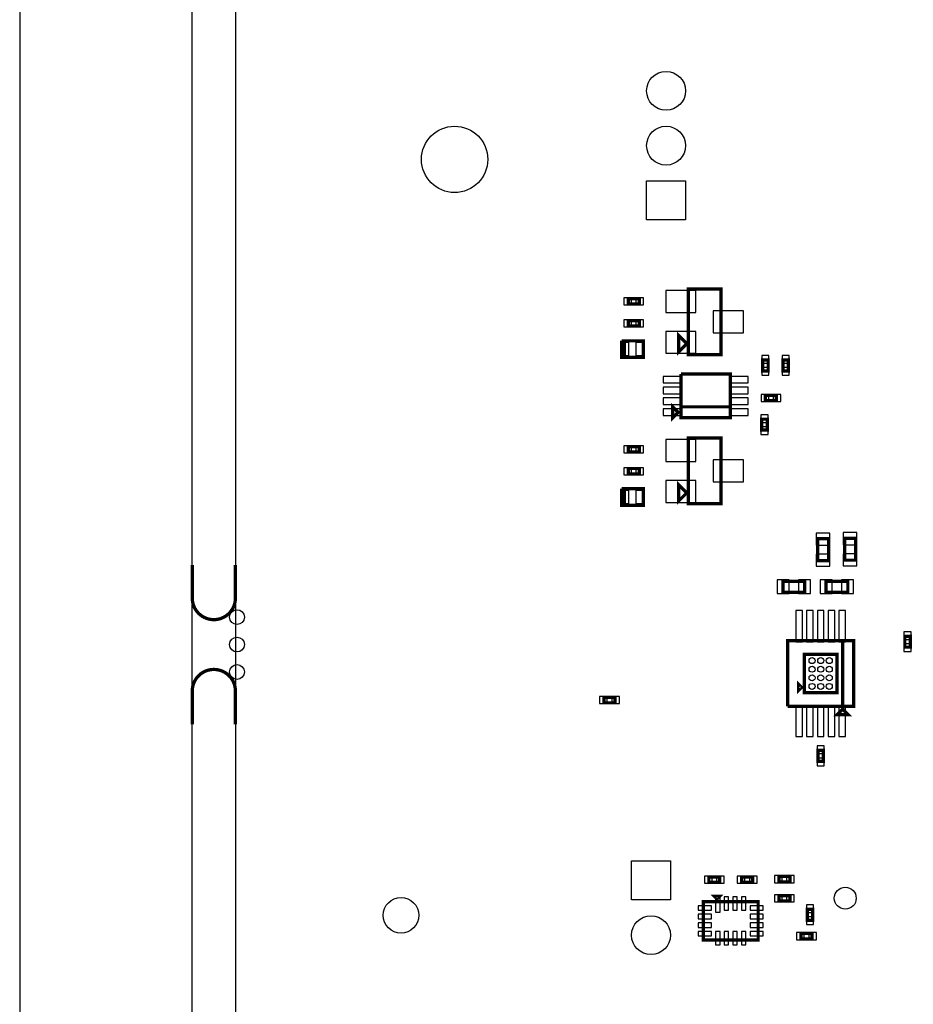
# Model space of a CAD drawing. Extents: x -394 to 5394, y -3 to 7808.
# Tile 3 of 10: x -394 to 1237, y 2071 to 3867. Entities that reach past the tile are written whole.
import ezdxf

# ---------------------------------------------------------------- set-up
doc = ezdxf.new("R2010")
doc.units = 0
for name, color, linetype in [('BG_OUTLINE', 95, 'CONTINUOUS'), ('PG_ASSEMBLY_BOTTOM', 52, 'CONTINUOUS'), ('PIN_BOTTOM', 1, 'CONTINUOUS')]:
    doc.layers.add(name, color=color, linetype=linetype)

msp = doc.modelspace()

# ---------------------------------------------------------------- linework, layer by layer
at = {"layer": 'BG_OUTLINE'}
msp.add_lwpolyline([(-78.74, 7400), (-393.7, 7400), (-393.7, 0), (-78.74, 0), (-78.74, 7400)], dxfattribs=at)
msp.add_lwpolyline([(5000, 0), (5000, 7400), (0, 7400), (0, 0)], close=True, dxfattribs=at)
at = {"layer": 'BG_OUTLINE', "const_width": 6}
for points in [[(-78.74, 2872.67), (-78.74, 2812.04, 0.414214), (-39.37, 2772.67, 0.414214), (0, 2812.04), (0, 2872.67)], [(-78.74, 2581.81), (-78.74, 2642.44, -0.414214), (-39.37, 2681.81, -0.414214), (0, 2642.44), (0, 2581.81)]]:
    msp.add_lwpolyline(points, format="xyb", dxfattribs=at)
at = {"layer": 'PG_ASSEMBLY_BOTTOM', "const_width": 6}
for points in [[(826.35, 3256.06), (826.35, 3376.06), (886.35, 3376.06), (886.35, 3256.06), (826.35, 3256.06)], [(717.06, 3358.46), (737.06, 3358.46), (737.06, 3348.46), (717.06, 3348.46), (717.06, 3358.46)], [(717.06, 3318.46), (737.06, 3318.46), (737.06, 3308.46), (717.06, 3308.46), (717.06, 3318.46)], [(823.85, 3276.06), (808.85, 3261.06), (808.85, 3291.06), (823.85, 3276.06)], [(704.69, 3281.46), (744.69, 3281.46), (744.69, 3251.46), (709.69, 3251.46), (709.69, 3281.46)], [(709.69, 3281.46), (709.69, 3251.46), (704.69, 3251.46), (704.69, 3281.46)], [(962.29, 3226.56), (962.29, 3246.56), (972.29, 3246.56), (972.29, 3226.56), (962.29, 3226.56)], [(999.13, 3226.56), (999.13, 3246.56), (1009.13, 3246.56), (1009.13, 3226.56), (999.13, 3226.56)], [(903.03, 3161.01), (813.03, 3161.01), (813.03, 3221.01)], [(813.03, 3221.01), (903.03, 3221.01), (903.03, 3141.01), (813.03, 3141.01), (813.03, 3161.01), (903.03, 3161.01)], [(987.33, 3172.17), (967.33, 3172.17), (967.33, 3182.17), (987.33, 3182.17), (987.33, 3172.17)], [(808.03, 3151.01), (798.03, 3141.01), (798.03, 3161.01), (808.03, 3151.01)], [(960.58, 3118.5), (960.58, 3138.5), (970.58, 3138.5), (970.58, 3118.5), (960.58, 3118.5)], [(717.06, 3088.46), (737.06, 3088.46), (737.06, 3078.46), (717.06, 3078.46), (717.06, 3088.46)], [(826.35, 2984.06), (826.35, 3104.06), (886.35, 3104.06), (886.35, 2984.06), (826.35, 2984.06)], [(717.06, 3048.46), (737.06, 3048.46), (737.06, 3038.46), (717.06, 3038.46), (717.06, 3048.46)], [(823.85, 3004.06), (808.85, 2989.06), (808.85, 3019.06), (823.85, 3004.06)], [(704.69, 3011.46), (744.69, 3011.46), (744.69, 2981.46), (709.69, 2981.46), (709.69, 3011.46)], [(709.69, 3011.46), (709.69, 2981.46), (704.69, 2981.46), (704.69, 3011.46)], [(1062.63, 2880.33), (1062.63, 2920.33), (1082.63, 2920.33), (1082.63, 2880.33), (1062.63, 2880.33)], [(1111.93, 2881.18), (1111.93, 2921.18), (1131.93, 2921.18), (1131.93, 2881.18), (1111.93, 2881.18)], [(999.15, 2842.7), (1039.15, 2842.7), (1039.15, 2822.7), (999.15, 2822.7), (999.15, 2842.7)], [(1117.68, 2822.7), (1077.68, 2822.7), (1077.68, 2842.7), (1117.68, 2842.7), (1117.68, 2822.7)], [(1008.15, 2614.37), (1008.15, 2734.37), (1128.15, 2734.37), (1128.15, 2614.37), (1108.15, 2614.37), (1108.15, 2734.37)], [(1108.15, 2734.37), (1108.15, 2614.37), (1008.15, 2614.37)], [(1231.7, 2742.45), (1231.7, 2722.45), (1221.7, 2722.45), (1221.7, 2742.45), (1231.7, 2742.45)], [(1038.15, 2709.37), (1098.15, 2709.37), (1098.15, 2639.37), (1038.15, 2639.37), (1038.15, 2709.37)], [(1033.15, 2649.37), (1028.15, 2644.37), (1028.15, 2654.37), (1033.15, 2649.37)], [(692.75, 2620.9), (672.75, 2620.9), (672.75, 2630.9), (692.75, 2630.9), (692.75, 2620.9)], [(1118.15, 2599.37), (1098.15, 2599.37), (1108.15, 2609.37), (1118.15, 2599.37)], [(1073.15, 2534.1), (1073.15, 2514.1), (1063.15, 2514.1), (1063.15, 2534.1), (1073.15, 2534.1)], [(864.04, 2303.08), (884.04, 2303.08), (884.04, 2293.08), (864.04, 2293.08), (864.04, 2303.08)], [(944.04, 2293.08), (924.04, 2293.08), (924.04, 2303.08), (944.04, 2303.08), (944.04, 2293.08)], [(992.04, 2304.08), (1012.04, 2304.08), (1012.04, 2294.08), (992.04, 2294.08), (992.04, 2304.08)], [(874.04, 2268.06), (884.04, 2268.06), (879.04, 2263.06), (874.04, 2268.06)], [(1012.04, 2259.08), (992.04, 2259.08), (992.04, 2269.08), (1012.04, 2269.08), (1012.04, 2259.08)], [(954.04, 2258.06), (954.04, 2188.06), (854.04, 2188.06), (854.04, 2258.06), (954.04, 2258.06)], [(1043.6, 2224.22), (1043.6, 2244.22), (1053.6, 2244.22), (1053.6, 2224.22), (1043.6, 2224.22)], [(1052.27, 2190.1), (1032.27, 2190.1), (1032.27, 2200.1), (1052.27, 2200.1), (1052.27, 2190.1)]]:
    msp.add_lwpolyline(points, dxfattribs=at)
at = {"layer": 'PIN_BOTTOM'}
for points in [[(750.5, 3573.15), (821.5, 3573.15), (821.5, 3502.15), (750.5, 3502.15)], [(709.04, 3359.96), (709.04, 3346.96), (723.04, 3346.96), (723.04, 3359.96)], [(731.08, 3359.96), (731.08, 3346.96), (745.08, 3346.96), (745.08, 3359.96)], [(785.54, 3333.46), (840.54, 3333.46), (840.54, 3373.46), (785.54, 3373.46)], [(872.16, 3296.06), (927.16, 3296.06), (927.16, 3336.06), (872.16, 3336.06)], [(709.04, 3319.96), (709.04, 3306.96), (723.04, 3306.96), (723.04, 3319.96)], [(731.08, 3319.96), (731.08, 3306.96), (745.08, 3306.96), (745.08, 3319.96)], [(785.54, 3258.66), (840.54, 3258.66), (840.54, 3298.66), (785.54, 3298.66)], [(704.3, 3278.46), (704.3, 3254.46), (718.3, 3254.46), (718.3, 3278.46)], [(731.08, 3278.46), (731.08, 3254.46), (745.08, 3254.46), (745.08, 3278.46)], [(960.79, 3240.58), (973.79, 3240.58), (973.79, 3254.58), (960.79, 3254.58)], [(997.63, 3240.58), (1010.63, 3240.58), (1010.63, 3254.58), (997.63, 3254.58)], [(780.51, 3216.54), (780.51, 3204.54), (813.51, 3204.54), (813.51, 3216.54)], [(902.55, 3216.54), (902.55, 3204.54), (935.55, 3204.54), (935.55, 3216.54)], [(960.79, 3218.54), (973.79, 3218.54), (973.79, 3232.54), (960.79, 3232.54)], [(997.63, 3218.54), (1010.63, 3218.54), (1010.63, 3232.54), (997.63, 3232.54)], [(780.51, 3196.85), (780.51, 3184.85), (813.51, 3184.85), (813.51, 3196.85)], [(902.55, 3196.85), (902.55, 3184.85), (935.55, 3184.85), (935.55, 3196.85)], [(973.31, 3170.67), (973.31, 3183.67), (959.31, 3183.67), (959.31, 3170.67)], [(995.35, 3170.67), (995.35, 3183.67), (981.35, 3183.67), (981.35, 3170.67)], [(780.51, 3177.17), (780.51, 3165.17), (813.51, 3165.17), (813.51, 3177.17)], [(902.55, 3177.17), (902.55, 3165.17), (935.55, 3165.17), (935.55, 3177.17)], [(780.51, 3157.48), (780.51, 3145.48), (813.51, 3145.48), (813.51, 3157.48)], [(902.55, 3157.48), (902.55, 3145.48), (935.55, 3145.48), (935.55, 3157.48)], [(959.08, 3132.52), (972.08, 3132.52), (972.08, 3146.52), (959.08, 3146.52)], [(959.08, 3110.48), (972.08, 3110.48), (972.08, 3124.48), (959.08, 3124.48)], [(785.54, 3061.46), (840.54, 3061.46), (840.54, 3101.46), (785.54, 3101.46)], [(709.04, 3089.96), (709.04, 3076.96), (723.04, 3076.96), (723.04, 3089.96)], [(731.08, 3089.96), (731.08, 3076.96), (745.08, 3076.96), (745.08, 3089.96)], [(872.16, 3024.06), (927.16, 3024.06), (927.16, 3064.06), (872.16, 3064.06)], [(709.04, 3049.96), (709.04, 3036.96), (723.04, 3036.96), (723.04, 3049.96)], [(731.08, 3049.96), (731.08, 3036.96), (745.08, 3036.96), (745.08, 3049.96)], [(785.54, 2986.66), (840.54, 2986.66), (840.54, 3026.66), (785.54, 3026.66)], [(704.3, 3008.46), (704.3, 2984.46), (718.3, 2984.46), (718.3, 3008.46)], [(731.08, 3008.46), (731.08, 2984.46), (745.08, 2984.46), (745.08, 3008.46)], [(1060.13, 2908.62), (1085.13, 2908.62), (1085.13, 2930.62), (1060.13, 2930.62)], [(1109.43, 2909.47), (1134.43, 2909.47), (1134.43, 2931.47), (1109.43, 2931.47)], [(1109.43, 2870.89), (1134.43, 2870.89), (1134.43, 2892.89), (1109.43, 2892.89)], [(1060.13, 2870.04), (1085.13, 2870.04), (1085.13, 2892.04), (1060.13, 2892.04)], [(988.86, 2845.2), (988.86, 2820.2), (1010.86, 2820.2), (1010.86, 2845.2)], [(1027.44, 2845.2), (1027.44, 2820.2), (1049.44, 2820.2), (1049.44, 2845.2)], [(1089.39, 2820.2), (1089.39, 2845.2), (1067.39, 2845.2), (1067.39, 2820.2)], [(1127.97, 2820.2), (1127.97, 2845.2), (1105.97, 2845.2), (1105.97, 2820.2)], [(1022.78, 2732.48), (1034.78, 2732.48), (1034.78, 2789.48), (1022.78, 2789.48)], [(1042.47, 2732.48), (1054.47, 2732.48), (1054.47, 2789.48), (1042.47, 2789.48)], [(1062.15, 2732.48), (1074.15, 2732.48), (1074.15, 2789.48), (1062.15, 2789.48)], [(1081.83, 2732.48), (1093.83, 2732.48), (1093.83, 2789.48), (1081.83, 2789.48)], [(1101.52, 2732.48), (1113.52, 2732.48), (1113.52, 2789.48), (1101.52, 2789.48)], [(1233.2, 2750.47), (1220.2, 2750.47), (1220.2, 2736.47), (1233.2, 2736.47)], [(1233.2, 2728.43), (1220.2, 2728.43), (1220.2, 2714.43), (1233.2, 2714.43)], [(678.73, 2619.4), (678.73, 2632.4), (664.73, 2632.4), (664.73, 2619.4)], [(700.77, 2619.4), (700.77, 2632.4), (686.77, 2632.4), (686.77, 2619.4)], [(1022.78, 2559.26), (1034.78, 2559.26), (1034.78, 2616.26), (1022.78, 2616.26)], [(1042.47, 2559.26), (1054.47, 2559.26), (1054.47, 2616.26), (1042.47, 2616.26)], [(1062.15, 2559.26), (1074.15, 2559.26), (1074.15, 2616.26), (1062.15, 2616.26)], [(1081.83, 2559.26), (1093.83, 2559.26), (1093.83, 2616.26), (1081.83, 2616.26)], [(1101.52, 2559.26), (1113.52, 2559.26), (1113.52, 2616.26), (1101.52, 2616.26)], [(1074.65, 2542.12), (1061.65, 2542.12), (1061.65, 2528.12), (1074.65, 2528.12)], [(1074.65, 2520.08), (1061.65, 2520.08), (1061.65, 2506.08), (1074.65, 2506.08)], [(794.02, 2261.38), (723.02, 2261.38), (723.02, 2332.38), (794.02, 2332.38)], [(856.02, 2304.58), (856.02, 2291.58), (870.02, 2291.58), (870.02, 2304.58)], [(878.06, 2304.58), (878.06, 2291.58), (892.06, 2291.58), (892.06, 2304.58)], [(930.02, 2291.58), (930.02, 2304.58), (916.02, 2304.58), (916.02, 2291.58)], [(952.06, 2291.58), (952.06, 2304.58), (938.06, 2304.58), (938.06, 2291.58)], [(984.02, 2305.58), (984.02, 2292.58), (998.02, 2292.58), (998.02, 2305.58)], [(1006.06, 2305.58), (1006.06, 2292.58), (1020.06, 2292.58), (1020.06, 2305.58)], [(884.42, 2266.59), (876.42, 2266.59), (876.42, 2238.59), (884.42, 2238.59)], [(900.17, 2266.56), (892.17, 2266.56), (892.17, 2242.56), (900.17, 2242.56)], [(915.91, 2266.56), (907.91, 2266.56), (907.91, 2242.56), (915.91, 2242.56)], [(931.66, 2266.56), (923.66, 2266.56), (923.66, 2242.56), (931.66, 2242.56)], [(998.02, 2257.58), (998.02, 2270.58), (984.02, 2270.58), (984.02, 2257.58)], [(1020.06, 2257.58), (1020.06, 2270.58), (1006.06, 2270.58), (1006.06, 2257.58)], [(868.8, 2242.68), (868.8, 2250.68), (844.8, 2250.68), (844.8, 2242.68)], [(963.28, 2242.68), (963.28, 2250.68), (939.28, 2250.68), (939.28, 2242.68)], [(1042.1, 2238.24), (1055.1, 2238.24), (1055.1, 2252.24), (1042.1, 2252.24)], [(868.8, 2226.93), (868.8, 2234.93), (844.8, 2234.93), (844.8, 2226.93)], [(963.28, 2226.93), (963.28, 2234.93), (939.28, 2234.93), (939.28, 2226.93)], [(1042.1, 2216.2), (1055.1, 2216.2), (1055.1, 2230.2), (1042.1, 2230.2)], [(868.8, 2211.19), (868.8, 2219.19), (844.8, 2219.19), (844.8, 2211.19)], [(963.28, 2211.19), (963.28, 2219.19), (939.28, 2219.19), (939.28, 2211.19)], [(868.8, 2195.44), (868.8, 2203.44), (844.8, 2203.44), (844.8, 2195.44)], [(884.42, 2203.56), (876.42, 2203.56), (876.42, 2179.56), (884.42, 2179.56)], [(900.17, 2203.56), (892.17, 2203.56), (892.17, 2179.56), (900.17, 2179.56)], [(915.91, 2203.56), (907.91, 2203.56), (907.91, 2179.56), (915.91, 2179.56)], [(931.66, 2203.56), (923.66, 2203.56), (923.66, 2179.56), (931.66, 2179.56)], [(963.28, 2195.44), (963.28, 2203.44), (939.28, 2203.44), (939.28, 2195.44)], [(1038.25, 2188.6), (1038.25, 2201.6), (1024.25, 2201.6), (1024.25, 2188.6)], [(1060.29, 2188.6), (1060.29, 2201.6), (1046.29, 2201.6), (1046.29, 2188.6)]]:
    msp.add_lwpolyline(points, close=True, dxfattribs=at)
for centre, radius in [((786, 3737.65), 35.5), ((400, 3612.61), 60.5), ((786, 3637.65), 35.5), ((3, 2777.24), 13.5), ((3, 2727.24), 13.5), ((1052.4, 2697.99), 5.5), ((1068.15, 2697.99), 5.5), ((1083.9, 2697.99), 5.5), ((3, 2677.24), 13.5), ((1052.4, 2682.24), 5.5), ((1068.15, 2682.24), 5.5), ((1083.9, 2682.24), 5.5), ((1052.4, 2666.5), 5.5), ((1068.15, 2666.5), 5.5), ((1083.9, 2666.5), 5.5), ((1052.4, 2650.75), 5.5), ((1068.15, 2650.75), 5.5), ((1083.9, 2650.75), 5.5), ((1113, 2264.35), 20), ((302.28, 2233.18), 32.5), ((758.52, 2196.88), 35.5)]:
    msp.add_circle(centre, radius, dxfattribs=at)

doc.saveas('drawing.dxf')
